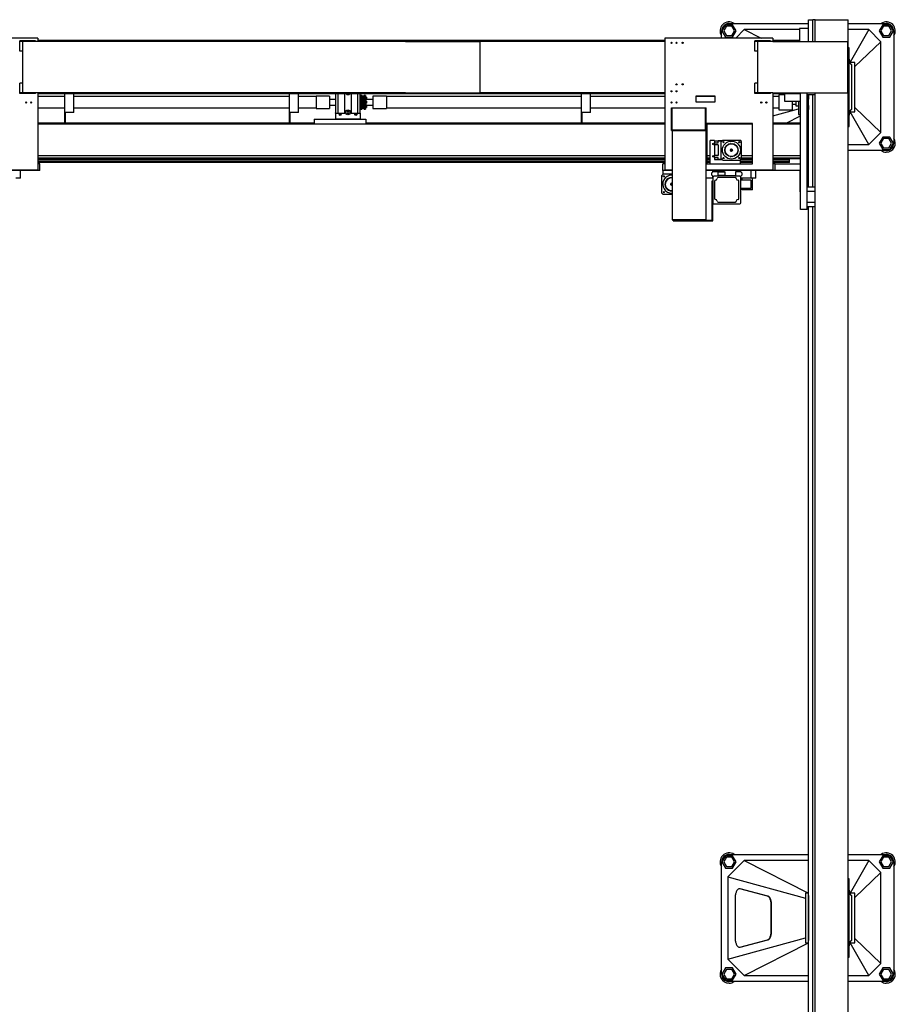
# Model space of a CAD drawing. Header units: millimetres. Extents: x 20 to 400, y 0 to 275.
# Tile 3 of 14: x 85 to 131, y 81 to 133. Entities that reach past the tile are written whole.
import ezdxf

# ---------------------------------------------------------------- set-up
doc = ezdxf.new("R2010")
doc.units = ezdxf.units.MM

msp = doc.modelspace()

# ---------------------------------------------------------------- linework, layer by layer
at = {"color": 7, "linetype": 'Continuous', "lineweight": 30}
for p, q in [((126.26244, 132.56217), (126.49185, 132.56217)), ((126.26244, 131.421), (126.26244, 132.56217)), ((126.61614, 132.56217), (126.49185, 132.56217)), ((126.49185, 131.421), (126.49185, 132.56217)), ((126.61614, 132.56217), (126.66244, 132.56217)), ((126.61614, 131.421), (126.61614, 132.56217)), ((126.66244, 132.56217), (128.12126, 132.56217)), ((128.12126, 132.56217), (128.33303, 132.56217)), ((128.33303, 38.44452), (128.33303, 132.56217)), ((121.91094, 132.29747), (121.72415, 131.97394)), ((121.95849, 132.21511), (121.81925, 131.97394)), ((122.28452, 132.29747), (121.91094, 132.29747)), ((122.23697, 132.21511), (121.95849, 132.21511)), ((122.09773, 132.36217), (126.26244, 132.36217)), ((122.37622, 131.97394), (122.23697, 132.21511)), ((122.47131, 131.97394), (122.28452, 132.29747)), ((126.26244, 132.09747), (125.79185, 132.09747)), ((125.79185, 132.09747), (125.79185, 131.421)), ((128.33303, 132.36217), (130.33302, 132.36217)), ((130.14624, 132.29747), (129.95945, 131.97394)), ((130.19378, 132.21511), (130.05454, 131.97394)), ((130.51982, 132.29747), (130.14624, 132.29747)), ((130.47227, 132.21511), (130.19378, 132.21511)), ((130.61151, 131.97394), (130.47227, 132.21511)), ((130.70661, 131.97394), (130.51982, 132.29747)), ((85.89479, 131.59158), (80.24773, 131.59158)), ((85.89479, 131.59158), (85.89479, 131.421)), ((124.38891, 131.59158), (118.74185, 131.59158)), ((118.74185, 131.59158), (118.74185, 124.67688)), ((121.7095, 131.59158), (121.7095, 131.97394)), ((121.72415, 131.97394), (121.91094, 131.65041)), ((121.81925, 131.97394), (121.95849, 131.73276)), ((121.91094, 131.65041), (122.28452, 131.65041)), ((121.95849, 131.73276), (122.23697, 131.73276)), ((122.23697, 131.73276), (122.37622, 131.97394)), ((122.28452, 131.65041), (122.47131, 131.97394)), ((122.89773, 132.04452), (122.44479, 131.59158)), ((122.89773, 132.04452), (123.78852, 131.59158)), ((125.79185, 132.04452), (122.89773, 132.04452)), ((124.38891, 131.59158), (124.38891, 131.421)), ((129.41538, 132.04452), (128.33303, 132.04452)), ((129.41538, 132.04452), (128.44363, 130.32967)), ((130.05067, 131.40923), (129.41538, 132.04452)), ((129.95945, 131.97394), (130.14624, 131.65041)), ((130.05454, 131.97394), (130.19378, 131.73276)), ((130.14624, 131.65041), (130.51982, 131.65041)), ((130.19378, 131.73276), (130.47227, 131.73276)), ((130.47227, 131.73276), (130.61151, 131.97394)), ((130.51982, 131.65041), (130.70661, 131.97394)), ((130.72126, 131.97394), (130.72126, 126.09158)), ((84.95361, 131.421), (84.95361, 131.45629)), ((85.77714, 131.45629), (84.95361, 131.45629)), ((85.11538, 131.421), (84.95361, 131.421)), ((84.95361, 130.91511), (84.95361, 131.421)), ((85.11538, 128.73864), (85.11538, 131.421)), ((105.15079, 131.421), (85.11538, 131.421)), ((85.77714, 131.421), (85.77714, 131.45629)), ((118.74185, 131.47982), (85.89479, 131.47982)), ((118.74185, 131.44452), (85.89479, 131.44452)), ((105.15079, 131.421), (105.15118, 131.421)), ((105.15118, 131.421), (106.33849, 131.421)), ((106.33849, 131.421), (109.06856, 131.421)), ((109.06856, 128.73864), (109.06856, 131.421)), ((118.74185, 131.421), (109.06856, 131.421)), ((123.44773, 131.421), (123.44773, 131.45629)), ((124.27126, 131.45629), (123.44773, 131.45629)), ((123.6095, 131.421), (123.44773, 131.421)), ((123.44773, 130.91511), (123.44773, 131.421)), ((123.6095, 128.73864), (123.6095, 131.421)), ((124.39785, 131.421), (123.6095, 131.421)), ((124.27126, 131.421), (124.27126, 131.45629)), ((125.78891, 131.47982), (124.38891, 131.47982)), ((125.78891, 131.44452), (124.38891, 131.44452)), ((124.39785, 131.421), (124.39824, 131.421)), ((124.39824, 131.421), (125.58554, 131.421)), ((125.58554, 131.421), (128.31562, 131.421)), ((125.78891, 131.44452), (125.78891, 131.47982)), ((125.78891, 131.421), (125.78891, 131.44452)), ((128.31562, 128.73864), (128.31562, 131.421)), ((128.39185, 131.09158), (128.33303, 131.09158)), ((128.39185, 126.97394), (128.39185, 131.09158)), ((130.05067, 131.40923), (128.68597, 130.10139)), ((130.05067, 126.65629), (130.05067, 131.40923)), ((85.11538, 130.91511), (84.95361, 130.91511)), ((123.6095, 130.91511), (123.44773, 130.91511)), ((128.47752, 130.20923), (128.39185, 130.51372)), ((128.68597, 130.32688), (128.44442, 130.32688)), ((128.52891, 130.20923), (128.47752, 130.20923)), ((128.52891, 127.85629), (128.52891, 130.20923)), ((128.68597, 127.73864), (128.68597, 130.32688)), ((85.11538, 129.24452), (84.95361, 129.24452)), ((84.95361, 128.73864), (84.95361, 129.24452)), ((123.6095, 129.24452), (123.44773, 129.24452)), ((123.44773, 128.73864), (123.44773, 129.24452)), ((84.95361, 128.70335), (84.95361, 128.73864)), ((85.11538, 128.73864), (84.95361, 128.73864)), ((85.77714, 128.70335), (84.95361, 128.70335)), ((105.15079, 128.73864), (85.11538, 128.73864)), ((85.77714, 128.70335), (85.77714, 128.73864)), ((85.89479, 128.73864), (85.89479, 124.67688)), ((118.74185, 128.71511), (85.89479, 128.71511)), ((118.74185, 128.67982), (85.89479, 128.67982)), ((87.31832, 128.53276), (85.89479, 128.53276)), ((87.31832, 127.69747), (87.31832, 128.67982)), ((87.78891, 127.69747), (87.78891, 128.67982)), ((99.08303, 128.53276), (87.78891, 128.53276)), ((99.08303, 127.69747), (99.08303, 128.67982)), ((99.55361, 127.69747), (99.55361, 128.67982)), ((100.47714, 128.53276), (99.55361, 128.53276)), ((101.18303, 128.55923), (100.47714, 128.55923)), ((100.47714, 128.55923), (100.47714, 127.91805)), ((101.18303, 128.55923), (101.18303, 127.91805)), ((101.50067, 127.66805), (101.50067, 128.67982)), ((101.63597, 128.23864), (101.63597, 128.67982)), ((101.97715, 127.66805), (101.97715, 128.67982)), ((102.30656, 128.67982), (102.30656, 127.66805)), ((102.64773, 128.67982), (102.64773, 128.23864)), ((102.78303, 127.66805), (102.78303, 128.67982)), ((102.87714, 128.59923), (102.79479, 128.59923)), ((102.79479, 128.59923), (102.79479, 127.87805)), ((102.90067, 128.5757), (102.87714, 128.59923)), ((102.87714, 128.59923), (102.87714, 127.87805)), ((102.90067, 128.5757), (102.90067, 127.90158)), ((102.9595, 128.4857), (102.90067, 128.4857)), ((102.98303, 128.59923), (102.9595, 128.5757)), ((102.9595, 128.5757), (102.9595, 127.90158)), ((103.06538, 128.59923), (102.98303, 128.59923)), ((102.98303, 128.59923), (102.98303, 127.87805)), ((103.06538, 128.59923), (103.06538, 127.87805)), ((103.10656, 128.50985), (103.06538, 128.50985)), ((103.10656, 128.46279), (103.06538, 128.46279)), ((103.10656, 128.50985), (103.10656, 128.46279)), ((103.10656, 128.46279), (103.10656, 128.41573)), ((104.1595, 128.55923), (103.45362, 128.55923)), ((103.45362, 128.55923), (103.45362, 127.91805)), ((104.1595, 128.55923), (104.1595, 127.91805)), ((114.37714, 128.53276), (104.1595, 128.53276)), ((105.15079, 128.73864), (105.15118, 128.73864)), ((105.15118, 128.73864), (106.33849, 128.73864)), ((106.33849, 128.73864), (109.06856, 128.73864)), ((118.74185, 128.73864), (109.06856, 128.73864)), ((114.37714, 127.69747), (114.37714, 128.67982)), ((114.84773, 127.69747), (114.84773, 128.67982)), ((118.74185, 128.53276), (114.84773, 128.53276)), ((120.36538, 128.54747), (120.36538, 128.25335)), ((121.36538, 128.54747), (120.36538, 128.54747)), ((121.36538, 128.53276), (120.36538, 128.53276)), ((121.36538, 128.25335), (121.36538, 128.54747)), ((123.6095, 128.73864), (123.44773, 128.73864)), ((123.44773, 128.70335), (123.44773, 128.73864)), ((124.27126, 128.70335), (123.44773, 128.70335)), ((124.39785, 128.73864), (123.6095, 128.73864)), ((124.27126, 128.70335), (124.27126, 128.73864)), ((124.38891, 128.73864), (124.38891, 124.67688)), ((125.78891, 128.71511), (124.38891, 128.71511)), ((125.78891, 128.67982), (124.38891, 128.67982)), ((124.70067, 128.53276), (124.38891, 128.53276)), ((124.39785, 128.73864), (124.39824, 128.73864)), ((124.39824, 128.73864), (125.58554, 128.73864)), ((125.02421, 128.62982), (124.70067, 128.62982)), ((124.70067, 128.62982), (124.70067, 127.84747)), ((125.02421, 128.28518), (125.02421, 128.67982)), ((125.58554, 128.73864), (128.31562, 128.73864)), ((125.78891, 128.71511), (125.78891, 128.73864)), ((125.78891, 128.67982), (125.78891, 128.71511)), ((125.84773, 122.62099), (125.84773, 128.73864)), ((126.18891, 122.62099), (126.18891, 128.73864)), ((126.59479, 128.63276), (126.18891, 128.63276)), ((126.21244, 128.63276), (126.21244, 128.23864)), ((126.25479, 128.63276), (126.25479, 128.40276)), ((126.26244, 123.7857), (126.26244, 128.63276)), ((126.49185, 123.7857), (126.49185, 128.63276)), ((126.59479, 128.73864), (126.59479, 128.63276)), ((126.61614, 38.44452), (126.61614, 128.73864)), ((85.89479, 127.94452), (87.31832, 127.94452)), ((87.78891, 127.94452), (99.08303, 127.94452)), ((99.55361, 127.94452), (100.47714, 127.94452)), ((101.50067, 128.3857), (101.18303, 128.3857)), ((101.18303, 128.09158), (101.50067, 128.09158)), ((101.63597, 127.66805), (101.63597, 128.23864)), ((102.64773, 128.23864), (102.64773, 127.66805)), ((102.79479, 128.42688), (102.78303, 128.42688)), ((102.78303, 128.05041), (102.79479, 128.05041)), ((102.90067, 127.99158), (102.9595, 127.99158)), ((103.10656, 128.41573), (103.06538, 128.41573)), ((103.10656, 128.2857), (103.06538, 128.2857)), ((103.10656, 128.23864), (103.06538, 128.23864)), ((103.10656, 128.19158), (103.06538, 128.19158)), ((103.10656, 128.06155), (103.06538, 128.06155)), ((103.10656, 128.01449), (103.06538, 128.01449)), ((103.10656, 127.96744), (103.06538, 127.96744)), ((103.08303, 128.41573), (103.08303, 128.2857)), ((103.45362, 128.3857), (103.08303, 128.3857)), ((103.08303, 128.19158), (103.08303, 128.06155)), ((103.08303, 128.09158), (103.45362, 128.09158)), ((103.10656, 128.2857), (103.10656, 128.23864)), ((103.10656, 128.23864), (103.10656, 128.19158)), ((103.10656, 128.06155), (103.10656, 128.01449)), ((103.10656, 128.01449), (103.10656, 127.96744)), ((104.1595, 127.94452), (114.37714, 127.94452)), ((114.84773, 127.94452), (118.74185, 127.94452)), ((119.08303, 127.93688), (119.11832, 127.93688)), ((119.08303, 127.34864), (119.08303, 127.93688)), ((119.11832, 127.34864), (119.11832, 127.93688)), ((119.11832, 127.93688), (120.87126, 127.93688)), ((120.36538, 128.25335), (121.36538, 128.25335)), ((120.87126, 127.93688), (120.90656, 127.93688)), ((120.87126, 127.34864), (120.87126, 127.93688)), ((120.90656, 127.34864), (120.90656, 127.93688)), ((124.38891, 127.94452), (124.70067, 127.94452)), ((125.84773, 128.28518), (125.02421, 128.28518)), ((125.40656, 128.28518), (125.40656, 127.84747)), ((125.40656, 128.13276), (125.58891, 128.13276)), ((125.58891, 128.28518), (125.58891, 128.23864)), ((125.58891, 128.23864), (125.58891, 128.05041)), ((125.58891, 128.05041), (125.73009, 128.05041)), ((125.73009, 128.28518), (125.73009, 127.59158)), ((126.26244, 128.40276), (126.21244, 128.40276)), ((126.21244, 128.23864), (126.21244, 127.82688)), ((126.21244, 128.07452), (126.26244, 128.07452)), ((126.25479, 128.07452), (126.25479, 127.85629)), ((130.05067, 126.65629), (128.68597, 127.96413)), ((87.78891, 127.69747), (87.31832, 127.69747)), ((87.31832, 127.10923), (87.31832, 127.69747)), ((87.35361, 127.14452), (87.35361, 127.69747)), ((99.55361, 127.69747), (99.08303, 127.69747)), ((99.08303, 127.10923), (99.08303, 127.69747)), ((99.11832, 127.14452), (99.11832, 127.69747)), ((100.47714, 127.91805), (101.18303, 127.91805)), ((101.49479, 127.66805), (101.49479, 127.67982)), ((101.50067, 127.67982), (101.49479, 127.67982)), ((101.49479, 127.66805), (101.49479, 127.35629)), ((101.49479, 127.66805), (101.97715, 127.66805)), ((101.71319, 127.63864), (101.74698, 127.63864)), ((101.77714, 127.60848), (101.77714, 127.57469)), ((102.12147, 127.74452), (102.10109, 127.70923)), ((102.10109, 127.70923), (102.12147, 127.67394)), ((102.16223, 127.74452), (102.12147, 127.74452)), ((102.12147, 127.67394), (102.16223, 127.67394)), ((102.1826, 127.70923), (102.16223, 127.74452)), ((102.16223, 127.67394), (102.1826, 127.70923)), ((102.30656, 127.66805), (102.78891, 127.66805)), ((102.50656, 127.57469), (102.50656, 127.60848)), ((102.53672, 127.63864), (102.57051, 127.63864)), ((102.78303, 127.67982), (102.78891, 127.67982)), ((102.78891, 127.66805), (102.78891, 127.67982)), ((102.78891, 127.66805), (102.78891, 127.35629)), ((102.79479, 127.87805), (102.87714, 127.87805)), ((102.87714, 127.87805), (102.90067, 127.90158)), ((102.9595, 127.90158), (102.98303, 127.87805)), ((102.98303, 127.87805), (103.06538, 127.87805)), ((103.45362, 127.91805), (104.1595, 127.91805)), ((114.84773, 127.69747), (114.37714, 127.69747)), ((114.37714, 127.10923), (114.37714, 127.69747)), ((114.41244, 127.14452), (114.41244, 127.69747)), ((124.38891, 127.52624), (125.73009, 127.89516)), ((124.70067, 127.84747), (125.40656, 127.84747)), ((125.09577, 127.13864), (125.84773, 127.521)), ((125.73009, 127.59158), (125.84773, 127.59158)), ((126.18891, 127.82688), (126.21244, 127.82688)), ((126.18891, 127.73864), (126.26244, 127.73864)), ((126.18891, 127.69447), (126.26244, 127.73186)), ((126.25479, 127.85629), (126.26244, 127.85629)), ((128.39185, 127.5518), (128.47752, 127.85629)), ((129.41538, 126.021), (128.44363, 127.73585)), ((128.44442, 127.73864), (128.68597, 127.73864)), ((128.47752, 127.85629), (128.52891, 127.85629)), ((87.31832, 127.13864), (85.89479, 127.13864)), ((85.89479, 127.10923), (118.74185, 127.10923)), ((87.78891, 127.14452), (87.35361, 127.14452)), ((87.78891, 127.10923), (87.78891, 127.14452)), ((99.08303, 127.13864), (87.78891, 127.13864)), ((99.55361, 127.14452), (99.11832, 127.14452)), ((99.55361, 127.10923), (99.55361, 127.14452)), ((100.37714, 127.13864), (99.55361, 127.13864)), ((100.37714, 127.34452), (100.37714, 127.10923)), ((100.37714, 127.34452), (103.08303, 127.34452)), ((102.78891, 127.35629), (101.49479, 127.35629)), ((103.08303, 127.34452), (103.08303, 127.10923)), ((114.37714, 127.13864), (103.08303, 127.13864)), ((114.84773, 127.14452), (114.41244, 127.14452)), ((114.84773, 127.10923), (114.84773, 127.14452)), ((118.74185, 127.13864), (114.84773, 127.13864)), ((119.08303, 127.34864), (119.11832, 127.34864)), ((119.08303, 126.93688), (119.08303, 127.34864)), ((119.08303, 126.93688), (119.11832, 126.93688)), ((119.08303, 126.76041), (119.08303, 126.93688)), ((119.11832, 126.93688), (119.11832, 127.34864)), ((119.11832, 126.7957), (119.11832, 126.93688)), ((120.87126, 127.34864), (120.90656, 127.34864)), ((120.87126, 126.93688), (120.87126, 127.34864)), ((120.87126, 126.93688), (120.90656, 126.93688)), ((120.87126, 126.7957), (120.87126, 126.93688)), ((120.90656, 126.93688), (120.90656, 127.34864)), ((120.90656, 126.76041), (120.90656, 126.93688)), ((120.94185, 127.12394), (120.94185, 125.00629)), ((123.33008, 127.12394), (120.94185, 127.12394)), ((120.94185, 127.10923), (123.33008, 127.10923)), ((123.33008, 125.00629), (123.33008, 127.12394)), ((125.84773, 127.13864), (124.38891, 127.13864)), ((124.38891, 127.10923), (125.84773, 127.10923)), ((128.33303, 126.97394), (128.39185, 126.97394)), ((119.08303, 126.76041), (120.90656, 126.76041)), ((119.11244, 126.76041), (119.11244, 122.07982)), ((119.11832, 126.7957), (120.87126, 126.7957)), ((120.87714, 126.76041), (120.87714, 122.07982)), ((129.41538, 126.021), (130.05067, 126.65629)), ((130.14624, 126.41511), (129.95945, 126.09158)), ((130.51982, 126.41511), (130.14624, 126.41511)), ((130.70661, 126.09158), (130.51982, 126.41511)), ((121.10555, 125.00629), (121.10555, 126.22982)), ((121.34085, 126.22982), (121.10555, 126.22982)), ((121.34085, 126.22982), (121.34085, 126.12982)), ((121.34085, 126.22394), (121.74085, 126.22394)), ((121.34085, 126.12982), (121.34091, 126.12982)), ((121.34085, 126.00629), (121.34085, 125.45335)), ((121.52908, 126.00629), (121.34085, 126.00629)), ((121.34091, 126.12982), (121.34091, 126.11217)), ((121.34091, 126.11217), (121.52903, 126.11217)), ((121.52903, 126.11217), (121.52903, 126.12982)), ((121.52903, 126.12982), (121.52908, 126.12982)), ((121.52908, 126.12982), (121.52908, 126.21805)), ((121.73497, 126.21805), (121.52908, 126.21805)), ((121.52908, 126.00629), (121.52908, 125.45335)), ((121.69379, 126.17688), (121.77614, 126.25923)), ((121.69379, 125.28276), (121.69379, 126.17688)), ((121.77614, 126.25923), (122.67026, 126.25923)), ((121.96309, 125.94139), (121.9583, 125.94158)), ((122.27637, 126.06087), (122.27415, 126.06511)), ((122.75261, 126.17688), (122.67026, 126.25923)), ((122.75261, 125.28276), (122.75261, 126.17688)), ((126.18891, 126.021), (126.26244, 126.021)), ((128.33303, 126.021), (129.41538, 126.021)), ((129.95945, 126.09158), (130.14624, 125.76805)), ((130.19378, 126.33276), (130.05454, 126.09158)), ((130.05454, 126.09158), (130.19378, 125.85041)), ((130.47227, 126.33276), (130.19378, 126.33276)), ((130.61151, 126.09158), (130.47227, 126.33276)), ((130.47227, 125.85041), (130.61151, 126.09158)), ((130.51982, 125.76805), (130.70661, 126.09158)), ((118.74185, 125.43097), (85.89479, 125.43097)), ((121.10555, 125.43097), (120.94185, 125.43097)), ((121.52908, 125.45335), (121.34085, 125.45335)), ((121.52903, 125.34747), (121.34091, 125.34747)), ((121.34091, 125.34747), (121.34091, 125.32982)), ((121.52903, 125.32982), (121.52903, 125.34747)), ((121.90992, 125.61034), (121.90736, 125.60629)), ((122.16709, 125.74747), (122.14791, 125.74747)), ((122.14791, 125.74747), (122.14791, 125.71217)), ((122.14791, 125.71217), (122.16709, 125.71217)), ((122.17003, 125.39877), (122.17226, 125.39452)), ((122.48332, 125.51825), (122.4881, 125.51805)), ((122.53649, 125.8493), (122.53905, 125.85335)), ((123.33008, 125.43097), (122.75261, 125.43097)), ((125.84773, 125.43097), (124.38891, 125.43097)), ((126.26244, 125.70335), (126.18891, 125.70335)), ((130.33302, 125.70335), (128.33303, 125.70335)), ((130.14624, 125.76805), (130.51982, 125.76805)), ((130.19378, 125.85041), (130.47227, 125.85041)), ((118.74185, 125.30923), (85.89479, 125.30923)), ((118.74185, 125.23864), (85.89479, 125.23864)), ((118.74185, 125.15041), (85.89479, 125.15041)), ((118.74185, 125.07982), (85.89479, 125.07982)), ((86.01244, 125.00629), (85.89479, 125.00629)), ((86.01244, 124.66511), (86.01244, 125.00629)), ((118.74185, 125.00629), (118.6242, 125.00629)), ((118.6242, 124.66511), (118.6242, 125.00629)), ((121.10555, 125.30923), (120.94185, 125.30923)), ((121.10555, 125.23864), (120.94185, 125.23864)), ((121.10555, 125.15041), (120.94185, 125.15041)), ((121.10555, 125.07982), (120.94185, 125.07982)), ((120.94185, 125.00629), (123.33008, 125.00629)), ((121.34091, 125.32982), (121.34085, 125.32982)), ((121.34085, 125.32982), (121.34085, 125.22982)), ((121.34085, 125.2357), (121.74085, 125.2357)), ((121.74673, 125.22982), (121.34085, 125.22982)), ((121.34379, 125.2357), (121.34379, 125.22982)), ((121.52908, 125.32982), (121.52903, 125.32982)), ((121.52908, 125.24158), (121.52908, 125.32982)), ((121.73497, 125.24158), (121.52908, 125.24158)), ((121.77614, 125.20041), (121.69379, 125.28276)), ((121.77614, 125.20041), (122.67026, 125.20041)), ((122.67026, 125.20041), (122.75261, 125.28276)), ((122.69379, 125.00629), (122.69379, 125.22394)), ((123.33008, 125.15041), (122.69379, 125.15041)), ((123.33008, 125.07982), (122.69379, 125.07982)), ((123.33008, 125.23864), (122.7085, 125.23864)), ((123.33008, 125.30923), (122.75261, 125.30923)), ((125.2595, 125.30923), (124.38891, 125.30923)), ((125.2595, 125.23864), (124.38891, 125.23864)), ((125.2595, 125.15041), (124.38891, 125.15041)), ((125.2595, 125.07982), (124.38891, 125.07982)), ((124.50656, 125.00629), (124.38891, 125.00629)), ((124.50656, 124.66511), (124.50656, 125.00629)), ((125.84773, 125.00041), (124.50656, 125.00041)), ((125.84773, 125.30923), (125.2595, 125.30923)), ((125.2595, 125.23864), (125.2595, 125.30923)), ((125.84773, 125.27982), (125.2595, 125.27982)), ((125.2595, 125.15041), (125.2595, 125.23864)), ((125.2595, 125.07982), (125.2595, 125.15041)), ((85.89479, 124.67688), (82.38303, 124.67688)), ((86.01244, 124.66511), (82.38303, 124.66511)), ((85.0042, 124.26511), (85.0042, 124.66511)), ((118.64773, 124.471), (118.56538, 124.38864)), ((118.56538, 124.38864), (118.56538, 123.49452)), ((118.6242, 124.66511), (118.6242, 124.44747)), ((119.11244, 124.66511), (118.6242, 124.66511)), ((119.11244, 124.471), (118.64773, 124.471)), ((119.11244, 124.67688), (118.74185, 124.67688)), ((119.09479, 124.41217), (119.11244, 124.41184)), ((124.38891, 124.67688), (120.87714, 124.67688)), ((124.50656, 124.66511), (120.87714, 124.66511)), ((121.24773, 124.59158), (121.17714, 124.521)), ((121.17714, 124.521), (121.17714, 124.43276)), ((121.17714, 124.43276), (121.24773, 124.36217)), ((121.24185, 124.5857), (121.24185, 124.66511)), ((121.24185, 124.30923), (121.24185, 124.36805)), ((121.29479, 124.36217), (121.24185, 124.30923)), ((121.24185, 124.30923), (121.24185, 122.96217)), ((121.5242, 124.59158), (121.24773, 124.59158)), ((121.24773, 124.36217), (121.29479, 124.36217)), ((121.5242, 124.36217), (121.29479, 124.36217)), ((121.5242, 124.3857), (121.5242, 124.59158)), ((121.5242, 124.58864), (121.89868, 124.58864)), ((121.5242, 124.41805), (121.89868, 124.41805)), ((121.5242, 124.3857), (121.5242, 124.36217)), ((122.43008, 124.3857), (121.5242, 124.3857)), ((121.54085, 124.66511), (121.54085, 124.58865)), ((121.69379, 124.58865), (121.54085, 124.58865)), ((121.57615, 124.58865), (121.57615, 124.58864)), ((121.84673, 124.58865), (121.69379, 124.58865)), ((121.81144, 124.58864), (121.81144, 124.58865)), ((121.84673, 124.58865), (121.84673, 124.66511)), ((121.89868, 124.41805), (121.89868, 124.58864)), ((122.43008, 124.59158), (122.43008, 124.3857)), ((122.70656, 124.59158), (122.43008, 124.59158)), ((122.43008, 124.36217), (122.43008, 124.3857)), ((122.6595, 124.36217), (122.43008, 124.36217)), ((122.71244, 124.30923), (122.6595, 124.36217)), ((122.6595, 124.36217), (122.70656, 124.36217)), ((122.77714, 124.521), (122.70656, 124.59158)), ((122.70656, 124.36217), (122.77714, 124.43276)), ((122.71244, 124.5857), (122.71244, 124.66511)), ((122.71244, 124.30923), (122.71244, 124.36805)), ((122.71244, 122.96217), (122.71244, 124.30923)), ((122.77714, 124.43276), (122.77714, 124.521)), ((123.25367, 124.26511), (123.25367, 124.66511)), ((123.49832, 124.26511), (123.49832, 124.66511)), ((124.50656, 124.67099), (125.84773, 124.67099)), ((125.8242, 124.62945), (125.8242, 124.67099)), ((125.8242, 123.73019), (125.8242, 124.62945)), ((126.26244, 124.46805), (126.18891, 124.46805)), ((126.21244, 124.31277), (126.18891, 124.31277)), ((126.21244, 123.99182), (126.21244, 124.36782)), ((126.21244, 124.36782), (126.26244, 124.36782)), ((85.0042, 124.26511), (84.75955, 124.26511)), ((118.78151, 123.8221), (118.77895, 123.81805)), ((118.83467, 124.15315), (118.82989, 124.15335)), ((119.09479, 124.29452), (119.11244, 124.29408)), ((119.09479, 124.27688), (119.11244, 124.27641)), ((121.24185, 124.26511), (120.87714, 124.26511)), ((121.20655, 124.12688), (121.24185, 124.12688)), ((121.20655, 122.95041), (121.20655, 124.12688)), ((121.33597, 124.10335), (121.33597, 123.19747)), ((122.43008, 124.29158), (121.5242, 124.29158)), ((122.61832, 123.19747), (122.61832, 124.10335)), ((123.25367, 124.26511), (122.71244, 124.26511)), ((123.23009, 124.15041), (122.71244, 124.15041)), ((122.78303, 124.15041), (122.78303, 124.26511)), ((123.23009, 124.15041), (123.23009, 123.72688)), ((123.49832, 124.26511), (123.25367, 124.26511)), ((123.3242, 123.65335), (123.3242, 124.26511)), ((126.21244, 124.04687), (126.18891, 124.04687)), ((126.26244, 123.89158), (126.18891, 123.89158)), ((126.21244, 123.99182), (126.26244, 123.99182)), ((118.56538, 123.49452), (118.64773, 123.41217)), ((119.11244, 123.41217), (118.64773, 123.41217)), ((123.23009, 123.72688), (122.71244, 123.72688)), ((122.78303, 123.65335), (122.78303, 123.72688)), ((123.3242, 123.65335), (122.78303, 123.65335)), ((125.8242, 123.65079), (125.8242, 123.73019)), ((125.8242, 123.55041), (125.8242, 123.65079)), ((125.84773, 123.55041), (125.8242, 123.55041)), ((126.59479, 123.7857), (126.18891, 123.7857)), ((126.59479, 123.55335), (126.18891, 123.55335)), ((126.59479, 123.7857), (126.59479, 123.55335)), ((126.59479, 123.55335), (126.59479, 122.98276)), ((121.20655, 122.95041), (121.24185, 122.95041)), ((121.20655, 122.25629), (121.20655, 122.95041)), ((121.24185, 122.95041), (121.24185, 122.96217)), ((121.24185, 122.25629), (121.24185, 122.95041)), ((121.28891, 122.91511), (122.66538, 122.91511)), ((121.5242, 123.00923), (122.43008, 123.00923)), ((126.59479, 122.98276), (126.18891, 122.98276)), ((126.59479, 122.98276), (126.59479, 122.75041)), ((121.20655, 122.25629), (121.24185, 122.25629)), ((121.20655, 122.05629), (121.20655, 122.25629)), ((121.24185, 122.02099), (121.24185, 122.25629)), ((126.18891, 122.62099), (125.84773, 122.62099)), ((126.59479, 122.75041), (126.18891, 122.75041)), ((126.26244, 48.25629), (126.26244, 122.75041)), ((126.49185, 48.25629), (126.49185, 122.75041)), ((120.87714, 122.07982), (119.11244, 122.07982)), ((119.17126, 122.02099), (119.17126, 122.05629)), ((119.17126, 122.05629), (121.20655, 122.05629)), ((119.17126, 122.02099), (121.24185, 122.02099)), ((121.91094, 88.76805), (121.72415, 88.44452)), ((122.28452, 88.76805), (121.91094, 88.76805)), ((122.09773, 88.83276), (126.26244, 88.83276)), ((122.47131, 88.44452), (122.28452, 88.76805)), ((128.33303, 88.83276), (130.33302, 88.83276)), ((130.14624, 88.76805), (129.95945, 88.44452)), ((130.51982, 88.76805), (130.14624, 88.76805)), ((130.70661, 88.44452), (130.51982, 88.76805)), ((121.7095, 82.56217), (121.7095, 88.44452)), ((121.72415, 88.44452), (121.91094, 88.121)), ((121.95849, 88.6857), (121.81925, 88.44452)), ((121.81925, 88.44452), (121.95849, 88.20335)), ((122.23697, 88.6857), (121.95849, 88.6857)), ((121.95849, 88.20335), (122.23697, 88.20335)), ((122.89773, 88.51511), (122.03891, 87.65629)), ((122.37622, 88.44452), (122.23697, 88.6857)), ((122.23697, 88.20335), (122.37622, 88.44452)), ((122.28452, 88.121), (122.47131, 88.44452)), ((122.89773, 88.51511), (126.26244, 86.80424)), ((126.26244, 88.51511), (122.89773, 88.51511)), ((129.41538, 88.51511), (128.33303, 88.51511)), ((129.41538, 88.51511), (128.44363, 86.80026)), ((130.05067, 87.87982), (129.41538, 88.51511)), ((129.95945, 88.44452), (130.14624, 88.121)), ((130.19378, 88.6857), (130.05454, 88.44452)), ((130.05454, 88.44452), (130.19378, 88.20335)), ((130.47227, 88.6857), (130.19378, 88.6857)), ((130.19378, 88.20335), (130.47227, 88.20335)), ((130.61151, 88.44452), (130.47227, 88.6857)), ((130.47227, 88.20335), (130.61151, 88.44452)), ((130.51982, 88.121), (130.70661, 88.44452)), ((130.72126, 88.44452), (130.72126, 82.56217)), ((121.91094, 88.121), (122.28452, 88.121)), ((130.05067, 87.87982), (128.68597, 86.57198)), ((130.05067, 83.12688), (130.05067, 87.87982)), ((130.14624, 88.121), (130.51982, 88.121)), ((122.03891, 87.65629), (126.09773, 86.53982)), ((122.03891, 87.65629), (122.03891, 83.35041)), ((128.39185, 87.56217), (128.33303, 87.56217)), ((128.39185, 83.44452), (128.39185, 87.56217)), ((122.66073, 87.03027), (122.63999, 87.03027)), ((124.11058, 86.65118), (122.66705, 87.02676)), ((124.13132, 86.65118), (122.6878, 87.02676)), ((126.09773, 86.79746), (126.09773, 84.20923)), ((126.26244, 86.79746), (126.09773, 86.79746)), ((126.25479, 86.67982), (126.25479, 84.32688)), ((126.26244, 86.67982), (126.25479, 86.67982)), ((128.47752, 86.67982), (128.39185, 86.98431)), ((128.68597, 86.79746), (128.44442, 86.79746)), ((128.52891, 86.67982), (128.47752, 86.67982)), ((128.52891, 84.32688), (128.52891, 86.67982)), ((128.68597, 84.20923), (128.68597, 86.79746)), ((122.41791, 86.55968), (122.41791, 84.44701)), ((124.30559, 84.82259), (124.30559, 86.1841)), ((124.32634, 84.82259), (124.32634, 86.1841)), ((122.03891, 83.35041), (126.09773, 84.46687)), ((122.66705, 83.97994), (124.11058, 84.35551)), ((122.6878, 83.97994), (124.13132, 84.35551)), ((122.89773, 82.49158), (126.26244, 84.20245)), ((126.09773, 84.20923), (126.26244, 84.20923)), ((126.25479, 84.32688), (126.26244, 84.32688)), ((128.39185, 84.02239), (128.47752, 84.32688)), ((129.41538, 82.49158), (128.44363, 84.20644)), ((128.44442, 84.20923), (128.68597, 84.20923)), ((128.47752, 84.32688), (128.52891, 84.32688)), ((130.05067, 83.12688), (128.68597, 84.43472)), ((122.63999, 83.97643), (122.66073, 83.97643)), ((122.03891, 83.35041), (122.89773, 82.49158)), ((128.33303, 83.44452), (128.39185, 83.44452)), ((129.41538, 82.49158), (130.05067, 83.12688)), ((121.91094, 82.8857), (121.72415, 82.56217)), ((121.72415, 82.56217), (121.91094, 82.23864)), ((121.95849, 82.80335), (121.81925, 82.56217)), ((121.81925, 82.56217), (121.95849, 82.32099)), ((122.28452, 82.8857), (121.91094, 82.8857)), ((122.23697, 82.80335), (121.95849, 82.80335)), ((122.37622, 82.56217), (122.23697, 82.80335)), ((122.23697, 82.32099), (122.37622, 82.56217)), ((122.47131, 82.56217), (122.28452, 82.8857)), ((122.28452, 82.23864), (122.47131, 82.56217)), ((130.14624, 82.8857), (129.95945, 82.56217)), ((129.95945, 82.56217), (130.14624, 82.23864)), ((130.19378, 82.80335), (130.05454, 82.56217)), ((130.05454, 82.56217), (130.19378, 82.32099)), ((130.51982, 82.8857), (130.14624, 82.8857)), ((130.47227, 82.80335), (130.19378, 82.80335)), ((130.61151, 82.56217), (130.47227, 82.80335)), ((130.47227, 82.32099), (130.61151, 82.56217)), ((130.70661, 82.56217), (130.51982, 82.8857)), ((130.51982, 82.23864), (130.70661, 82.56217)), ((121.91094, 82.23864), (122.28452, 82.23864)), ((121.95849, 82.32099), (122.23697, 82.32099)), ((126.26244, 82.17394), (122.09773, 82.17394)), ((122.89773, 82.49158), (126.26244, 82.49158)), ((128.33303, 82.49158), (129.41538, 82.49158)), ((130.33302, 82.17394), (128.33303, 82.17394)), ((130.14624, 82.23864), (130.51982, 82.23864)), ((130.19378, 82.32099), (130.47227, 82.32099))]:
    msp.add_line(p, q, dxfattribs=at)
at = {"color": 7, "linetype": 'Continuous', "lineweight": 30, "flags": 128}
for points in [[(121.90038, 125.87249), (121.90287, 125.86306), (121.90992, 125.8493)], [(121.9583, 125.94158), (121.94243, 125.9394), (121.93824, 125.93806)], [(122.18535, 126.08072), (122.17843, 126.07385), (122.17003, 126.06087)], [(122.27415, 126.06511), (122.26432, 126.07777), (122.26106, 126.08072)], [(122.50817, 125.93806), (122.49876, 125.94061), (122.48332, 125.94139)], [(122.53905, 125.85335), (122.54509, 125.86818), (122.54602, 125.87249)], [(121.90736, 125.60629), (121.90131, 125.59145), (121.90038, 125.58715)], [(121.93824, 125.52158), (121.94765, 125.51903), (121.96309, 125.51825)], [(122.17226, 125.39452), (122.18208, 125.38187), (122.18535, 125.37891)], [(122.26106, 125.37891), (122.26798, 125.38578), (122.27637, 125.39877)], [(122.4881, 125.51805), (122.50398, 125.52024), (122.50817, 125.52158)], [(122.54602, 125.58715), (122.54353, 125.59658), (122.53649, 125.61034)], [(118.77197, 124.08425), (118.77446, 124.07483), (118.78151, 124.06107)], [(118.77895, 123.81805), (118.7729, 123.80322), (118.77197, 123.79892)], [(118.82989, 124.15335), (118.81402, 124.15117), (118.80983, 124.14982)], [(119.05693, 124.29249), (119.05002, 124.28562), (119.04162, 124.27264)], [(119.09479, 123.99747), (119.10987, 123.99539), (119.11244, 123.99461)], [(119.09479, 123.97923), (119.10767, 123.97696), (119.11244, 123.97484)], [(119.09479, 123.971), (119.10605, 123.96876), (119.11244, 123.96511)], [(118.80983, 123.73335), (118.81924, 123.73079), (118.83467, 123.73001)], [(122.66705, 87.02676), (122.64623, 87.03008), (122.62536, 87.02925), (122.60461, 87.02426), (122.58418, 87.01517), (122.56424, 87.00204), (122.54497, 86.98501), (122.52654, 86.96422), (122.50911, 86.93986), (122.49283, 86.91213), (122.47786, 86.88129), (122.46433, 86.8476), (122.45234, 86.81137), (122.44202, 86.77292), (122.43344, 86.73258), (122.42669, 86.69071), (122.42183, 86.64768), (122.41889, 86.60387), (122.41791, 86.55968)], [(122.6878, 87.02676), (122.66698, 87.03008), (122.66073, 87.03027)], [(124.30559, 86.1841), (124.30456, 86.22948), (124.30146, 86.27443), (124.29634, 86.31855), (124.28923, 86.36141), (124.2802, 86.40261), (124.26934, 86.44178), (124.25675, 86.47855), (124.24255, 86.51257), (124.22686, 86.54354), (124.20983, 86.57115), (124.19163, 86.59516), (124.17242, 86.61533), (124.15239, 86.63149), (124.13171, 86.64348), (124.11058, 86.65118)], [(124.32634, 86.1841), (124.3253, 86.22948), (124.32221, 86.27443), (124.31708, 86.31855), (124.30997, 86.36141), (124.30095, 86.40261), (124.29009, 86.44178), (124.2775, 86.47855), (124.26329, 86.51257), (124.2476, 86.54354), (124.23058, 86.57115), (124.21238, 86.59516), (124.19317, 86.61533), (124.17313, 86.63149), (124.15245, 86.64348), (124.13132, 86.65118)], [(124.11058, 84.35551), (124.13171, 84.36322), (124.15239, 84.37521), (124.17242, 84.39136), (124.19163, 84.41154), (124.20983, 84.43555), (124.22686, 84.46316), (124.24255, 84.49413), (124.25675, 84.52815), (124.26934, 84.56492), (124.2802, 84.60408), (124.28923, 84.64529), (124.29634, 84.68815), (124.30146, 84.73226), (124.30456, 84.77721), (124.30559, 84.82259)], [(124.13132, 84.35551), (124.15245, 84.36322), (124.17313, 84.37521), (124.19317, 84.39136), (124.21238, 84.41154), (124.23058, 84.43555), (124.2476, 84.46316), (124.26329, 84.49413), (124.2775, 84.52815), (124.29009, 84.56492), (124.30095, 84.60408), (124.30997, 84.64529), (124.31708, 84.68815), (124.32221, 84.73226), (124.3253, 84.77721), (124.32634, 84.82259)], [(122.41791, 84.44701), (122.41889, 84.40282), (122.42183, 84.35902), (122.42669, 84.31599), (122.43344, 84.27412), (122.44202, 84.23378), (122.45234, 84.19532), (122.46433, 84.15909), (122.47786, 84.12541), (122.49283, 84.09456), (122.50911, 84.06684), (122.52654, 84.04247), (122.54497, 84.02168), (122.56424, 84.00465), (122.58418, 83.99153), (122.60461, 83.98244), (122.62536, 83.97745), (122.64623, 83.97662), (122.66705, 83.97994)], [(122.66073, 83.97643), (122.66698, 83.97662), (122.6878, 83.97994)]]:
    msp.add_lwpolyline(points, dxfattribs=at)
at = {"color": 7, "linetype": 'Continuous', "lineweight": 30}
for centre, radius in [((119.08009, 131.35041), 0.02941), ((119.34479, 131.35041), 0.02941), ((119.66832, 131.35041), 0.02941), ((119.34479, 129.17394), 0.02941), ((119.66832, 129.17394), 0.02941), ((119.08009, 128.80923), 0.02941), ((119.34479, 128.80923), 0.02941), ((85.29185, 128.221), 0.02941), ((85.55656, 128.221), 0.02941), ((119.08009, 128.221), 0.02941), ((119.34479, 128.221), 0.02941), ((123.78597, 128.221), 0.02941), ((124.05067, 128.221), 0.02941), ((101.73009, 127.59158), 0.05), ((102.14185, 127.70923), 0.12941), ((102.14185, 127.70923), 0.11176), ((102.55361, 127.59158), 0.05), ((121.28203, 126.05335), 0.04), ((122.2232, 125.72982), 0.47059), ((121.80726, 126.14576), 0.02941), ((122.2232, 125.72982), 0.35294), ((122.2232, 125.72982), 0.33529), ((122.63915, 126.14576), 0.02941), ((121.28203, 125.40629), 0.04), ((121.80726, 125.31387), 0.02941), ((122.2232, 125.72982), 0.05588), ((122.2232, 125.72982), 0.03765), ((122.2232, 125.72982), 0.02941), ((122.63915, 125.31387), 0.02941), ((118.67885, 124.35753), 0.02941), ((118.67885, 123.52564), 0.02941)]:
    msp.add_circle(centre, radius, dxfattribs=at)
for centre, radius, start, end in [((122.09773, 131.97394), 0.47059, 55.588491, 214.411509), ((122.09773, 131.97394), 0.38824, 90, 180), ((130.33303, 131.97394), 0.47059, 325.588491, 124.411509), ((130.33303, 131.97394), 0.38824, 0, 90), ((123.46244, 131.35041), 0.02941, 120, 240), ((123.46244, 129.17394), 0.02941, 120, 240), ((102.14185, 128.76805), 0.12941, 222.985886, 317.014114), ((102.14185, 128.76805), 0.11176, 232.136354, 307.863646), ((130.33303, 126.09158), 0.47059, 270, 34.411509), ((130.33303, 126.09158), 0.38824, 270, 0), ((122.2232, 125.72982), 0.05882, 197.457603, 162.542397), ((130.33303, 126.09158), 0.47059, 235.588491, 270), ((119.09479, 123.94158), 0.47059, 90, 272.149096), ((119.09479, 123.94158), 0.35294, 90, 272.865984), ((119.09479, 123.94158), 0.33529, 90, 273.016961), ((119.09479, 123.94158), 0.05882, 72.542397, 287.457603), ((119.09479, 123.94158), 0.05588, 90, 288.40848), ((119.09479, 123.94158), 0.03765, 90, 297.953187), ((119.09479, 123.94158), 0.02941, 90, 306.869898), ((121.38303, 124.10335), 0.04706, 90, 180), ((121.38303, 124.24452), 0.09412, 270, 0), ((121.5242, 124.24452), 0.04706, 90, 180), ((122.43009, 124.24452), 0.04706, 0, 90), ((122.57126, 124.24452), 0.09412, 180, 270), ((122.57126, 124.10335), 0.04706, 0, 90), ((119.09479, 123.6357), 0.05882, 205.333387, 229.941222), ((121.28891, 122.96217), 0.04706, 180, 270), ((121.38303, 123.19747), 0.04706, 180, 270), ((121.38303, 123.05629), 0.09412, 0, 90), ((121.5242, 123.05629), 0.04706, 180, 270), ((122.43009, 123.05629), 0.04706, 270, 0), ((122.57126, 123.05629), 0.09412, 90, 180), ((122.57126, 123.19747), 0.04706, 270, 0), ((122.66538, 122.96217), 0.04706, 270, 0), ((122.09773, 88.44452), 0.47059, 55.588491, 214.411509), ((122.09773, 88.44452), 0.38824, 90, 180), ((130.33303, 88.44452), 0.47059, 325.588491, 124.411509), ((130.33303, 88.44452), 0.38824, 0, 90), ((122.09773, 82.56217), 0.47059, 145.588491, 270), ((122.09773, 82.56217), 0.38824, 180, 270), ((130.33303, 82.56217), 0.47059, 270, 34.411509), ((130.33303, 82.56217), 0.38824, 270, 0), ((122.09773, 82.56217), 0.47059, 270, 304.411509), ((130.33303, 82.56217), 0.47059, 235.588491, 270)]:
    msp.add_arc(centre, radius, start, end, dxfattribs=at)
for points, knots in [([(101.71319, 127.63864), (101.71731, 127.63788), (101.72565, 127.63635), (101.73754, 127.63664), (101.74434, 127.63808), (101.74698, 127.63864)], [0, 0, 0, 0, 0.37349412, 0.75646197, 1, 1, 1, 1]), ([(101.77714, 127.60848), (101.77638, 127.60436), (101.77485, 127.59602), (101.77515, 127.58413), (101.77658, 127.57733), (101.77714, 127.57469)], [0, 0, 0, 0, 0.37354443, 0.75648411, 1, 1, 1, 1]), ([(101.77714, 127.57469), (101.77785, 127.58378), (101.77872, 127.59512), (101.7774, 127.60628), (101.77714, 127.60848)], [0, 0, 0, 0, 0.80260876, 1, 1, 1, 1]), ([(102.53672, 127.63864), (102.54084, 127.63788), (102.54918, 127.63635), (102.56107, 127.63664), (102.56787, 127.63808), (102.57051, 127.63864)], [0, 0, 0, 0, 0.37349412, 0.75646197, 1, 1, 1, 1]), ([(102.60067, 127.60848), (102.59992, 127.60436), (102.59838, 127.59602), (102.59867, 127.58413), (102.60011, 127.57733), (102.60067, 127.57469)], [0, 0, 0, 0, 0.37353991, 0.756472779, 1, 1, 1, 1])]:
    msp.add_open_spline(points, degree=3, knots=knots, dxfattribs=at)

doc.saveas('drawing.dxf')
